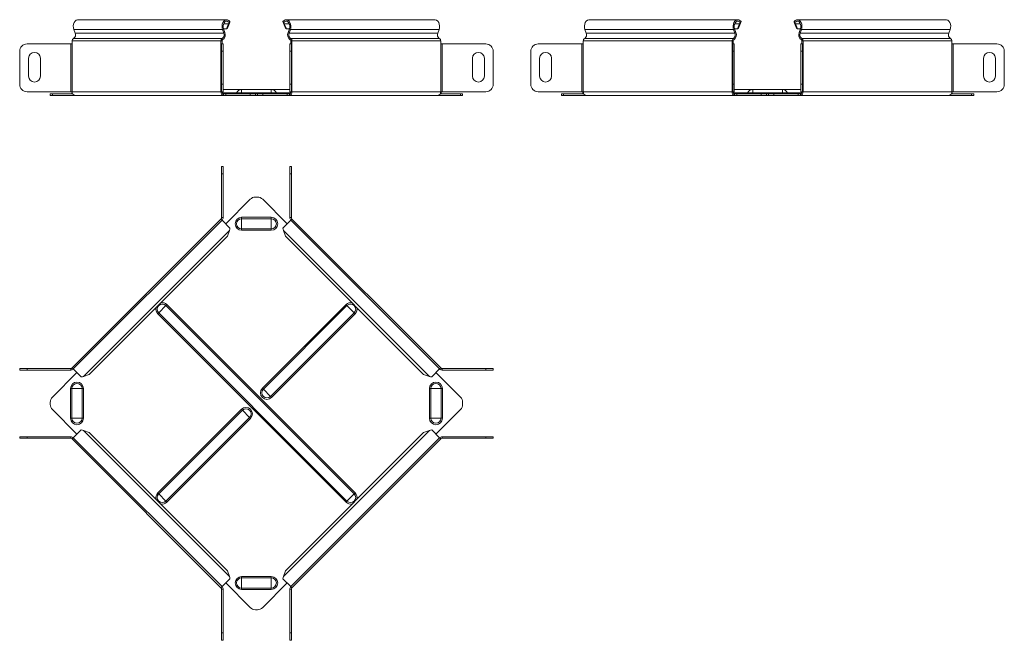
# Model space of a CAD drawing. Header units: millimetres. Extents: x -209 to 1502, y -8151 to 292.
# Tile 6 of 7: x -126 to 538, y -553 to -135. Entities that reach past the tile are written whole.
import ezdxf

# ---------------------------------------------------------------- set-up
doc = ezdxf.new("R2010")
doc.units = ezdxf.units.MM

msp = doc.modelspace()

# ---------------------------------------------------------------- linework, layer by layer
at = {"color": 7, "linetype": 'Continuous', "lineweight": 15}
for p, q in [((13.81, -134.96), (-86.44, -134.96)), ((13.68, -141.08), (15.07, -137.81)), ((14.31, -140.61), (15.69, -137.34)), ((15.07, -137.81), (15.69, -137.34)), ((15.99, -136.18), (15.5, -136.91)), ((51.72, -136.18), (52.21, -136.91)), ((52.64, -137.81), (52.02, -137.34)), ((53.4, -140.61), (52.02, -137.34)), ((54.03, -141.08), (52.64, -137.81)), ((154.15, -134.96), (53.91, -134.96)), ((358.34, -134.96), (258.09, -134.96)), ((358.22, -141.08), (359.6, -137.81)), ((358.84, -140.61), (360.22, -137.34)), ((359.6, -137.81), (360.22, -137.34)), ((360.52, -136.18), (360.03, -136.91)), ((396.25, -136.18), (396.74, -136.91)), ((397.17, -137.81), (396.55, -137.34)), ((396.55, -137.34), (397.93, -140.61)), ((397.17, -137.81), (398.56, -141.08)), ((498.68, -134.96), (398.44, -134.96)), ((-88.35, -143.96), (-89.24, -141.58)), ((11, -141.58), (11.9, -143.96)), ((11.61, -141.08), (13.68, -141.08)), ((11.62, -141.11), (12.52, -143.49)), ((13.68, -141.08), (14.31, -140.61)), ((54.03, -141.08), (53.4, -140.61)), ((56.1, -141.08), (54.03, -141.08)), ((56.09, -141.11), (55.19, -143.49)), ((56.71, -141.58), (55.81, -143.96)), ((156.06, -143.96), (156.96, -141.58)), ((256.18, -143.96), (255.29, -141.58)), ((355.53, -141.58), (356.43, -143.96)), ((356.14, -141.08), (358.22, -141.08)), ((356.15, -141.11), (357.05, -143.49)), ((358.22, -141.08), (358.84, -140.61)), ((397.93, -140.61), (398.56, -141.08)), ((398.56, -141.08), (400.63, -141.08)), ((399.72, -143.49), (400.62, -141.11)), ((400.35, -143.96), (401.24, -141.58)), ((501.49, -141.58), (500.59, -143.96)), ((-91.39, -151.26), (-120.77, -151.26)), ((-90.33, -151.26), (-91.39, -151.26)), ((-90.33, -151.26), (-90.33, -149.26)), ((9.92, -149.26), (9.92, -151.26)), ((10.36, -151.26), (9.92, -151.26)), ((11.36, -151.26), (10.36, -151.26)), ((10.36, -151.26), (10.36, -156.26)), ((10.62, -149.26), (10.62, -151.26)), ((11.36, -156.26), (11.36, -151.26)), ((56.36, -151.26), (57.36, -151.26)), ((56.36, -156.26), (56.36, -151.26)), ((57.09, -149.26), (57.09, -151.26)), ((57.36, -151.26), (57.36, -156.26)), ((57.36, -151.26), (57.79, -151.26)), ((57.79, -149.26), (57.79, -151.26)), ((158.04, -151.26), (158.04, -149.26)), ((158.04, -151.26), (159.1, -151.26)), ((159.1, -151.26), (188.48, -151.26)), ((253.14, -151.26), (223.77, -151.26)), ((254.2, -151.26), (253.14, -151.26)), ((254.2, -151.26), (254.2, -149.26)), ((354.45, -149.26), (354.45, -151.26)), ((354.89, -151.26), (354.45, -151.26)), ((355.89, -151.26), (354.89, -151.26)), ((354.89, -151.26), (354.89, -156.26)), ((355.15, -149.26), (355.15, -151.26)), ((355.89, -156.26), (355.89, -151.26)), ((401.89, -151.26), (400.89, -151.26)), ((400.89, -151.26), (400.89, -156.26)), ((401.62, -151.26), (401.62, -149.26)), ((401.89, -156.26), (401.89, -151.26)), ((402.33, -151.26), (401.89, -151.26)), ((402.33, -151.26), (402.33, -149.26)), ((502.57, -149.26), (502.57, -151.26)), ((503.63, -151.26), (502.57, -151.26)), ((533.01, -151.26), (503.63, -151.26)), ((-125.77, -156.26), (-125.77, -178.46)), ((10.36, -178.46), (10.36, -156.26)), ((11.36, -178.46), (11.36, -156.26)), ((56.36, -178.46), (56.36, -156.26)), ((57.36, -178.46), (57.36, -156.26)), ((193.48, -156.26), (193.48, -178.46)), ((218.77, -156.26), (218.77, -178.46)), ((354.89, -178.46), (354.89, -156.26)), ((355.89, -178.46), (355.89, -156.26)), ((400.89, -156.26), (400.89, -178.46)), ((401.89, -156.26), (401.89, -178.46)), ((538.01, -178.46), (538.01, -156.26)), ((-119.77, -172.96), (-119.77, -160.96)), ((-111.77, -160.96), (-111.77, -172.96)), ((179.48, -160.96), (179.48, -172.96)), ((187.48, -172.96), (187.48, -160.96)), ((224.77, -172.96), (224.77, -160.96)), ((232.77, -160.96), (232.77, -172.96)), ((524.01, -172.96), (524.01, -160.96)), ((532.01, -160.96), (532.01, -172.96)), ((10.36, -178.46), (10.36, -183.46)), ((11.36, -183.46), (11.36, -178.46)), ((56.36, -183.46), (56.36, -178.46)), ((57.36, -178.46), (57.36, -183.46)), ((354.89, -178.46), (354.89, -183.46)), ((355.89, -183.46), (355.89, -178.46)), ((400.89, -178.46), (400.89, -183.46)), ((401.89, -183.46), (401.89, -178.46)), ((-120.77, -183.46), (-91.39, -183.46)), ((-105.14, -184.96), (-105.14, -185.96)), ((-103.68, -184.96), (-105.14, -184.96)), ((-89.97, -184.96), (-103.68, -184.96)), ((-91.39, -183.46), (-90.33, -183.46)), ((-90.58, -184.32), (-90.31, -183.77)), ((9.92, -183.46), (10.36, -183.46)), ((10.36, -183.46), (11.36, -183.46)), ((23.86, -181.96), (11.36, -181.96)), ((13.1, -184.96), (11.68, -184.96)), ((13.1, -184.96), (13.1, -185.96)), ((29.63, -184.96), (13.1, -184.96)), ((43.86, -181.96), (23.86, -181.96)), ((33.17, -184.96), (29.63, -184.96)), ((33.17, -184.96), (34.54, -184.96)), ((34.54, -184.96), (38.08, -184.96)), ((38.08, -184.96), (54.61, -184.96)), ((56.36, -181.96), (43.86, -181.96)), ((54.61, -184.96), (54.61, -185.96)), ((54.61, -184.96), (56.03, -184.96)), ((57.36, -183.46), (56.36, -183.46)), ((57.79, -183.46), (57.36, -183.46)), ((157.68, -184.96), (171.39, -184.96)), ((158.29, -184.32), (158.02, -183.77)), ((159.1, -183.46), (158.04, -183.46)), ((188.48, -183.46), (159.1, -183.46)), ((171.39, -184.96), (172.86, -184.96)), ((172.86, -184.96), (172.86, -185.96)), ((223.77, -183.46), (253.14, -183.46)), ((239.39, -184.96), (239.39, -185.96)), ((240.85, -184.96), (239.39, -184.96)), ((254.56, -184.96), (240.85, -184.96)), ((253.14, -183.46), (254.2, -183.46)), ((254.22, -183.77), (253.95, -184.32)), ((354.45, -183.46), (354.89, -183.46)), ((354.89, -183.46), (355.89, -183.46)), ((368.39, -181.96), (355.89, -181.96)), ((357.63, -184.96), (356.22, -184.96)), ((357.63, -184.96), (357.63, -185.96)), ((374.16, -184.96), (357.63, -184.96)), ((388.39, -181.96), (368.39, -181.96)), ((377.7, -184.96), (374.16, -184.96)), ((379.07, -184.96), (377.7, -184.96)), ((382.61, -184.96), (379.07, -184.96)), ((399.14, -184.96), (382.61, -184.96)), ((400.89, -181.96), (388.39, -181.96)), ((399.14, -184.96), (399.14, -185.96)), ((400.56, -184.96), (399.14, -184.96)), ((400.89, -183.46), (401.89, -183.46)), ((401.89, -183.46), (402.33, -183.46)), ((515.92, -184.96), (502.22, -184.96)), ((502.55, -183.77), (502.82, -184.32)), ((502.57, -183.46), (503.63, -183.46)), ((503.63, -183.46), (533.01, -183.46)), ((517.39, -184.96), (515.92, -184.96)), ((517.39, -185.96), (517.39, -184.96)), ((-105.14, -185.96), (-103.68, -185.96)), ((-88.56, -185.96), (-103.68, -185.96)), ((11.68, -185.96), (-88.56, -185.96)), ((13.1, -185.96), (11.68, -185.96)), ((29.63, -185.96), (13.1, -185.96)), ((29.63, -185.96), (33.17, -185.96)), ((33.17, -185.96), (34.54, -185.96)), ((38.08, -185.96), (34.54, -185.96)), ((38.08, -185.96), (54.61, -185.96)), ((54.61, -185.96), (56.03, -185.96)), ((56.03, -185.96), (156.27, -185.96)), ((156.27, -185.96), (171.39, -185.96)), ((172.86, -185.96), (171.39, -185.96)), ((239.39, -185.96), (240.85, -185.96)), ((255.97, -185.96), (240.85, -185.96)), ((356.22, -185.96), (255.97, -185.96)), ((357.63, -185.96), (356.22, -185.96)), ((374.16, -185.96), (357.63, -185.96)), ((374.16, -185.96), (377.7, -185.96)), ((379.07, -185.96), (377.7, -185.96)), ((379.07, -185.96), (382.61, -185.96)), ((399.14, -185.96), (382.61, -185.96)), ((400.56, -185.96), (399.14, -185.96)), ((500.8, -185.96), (400.56, -185.96)), ((515.92, -185.96), (500.8, -185.96)), ((515.92, -185.96), (517.39, -185.96)), ((11.36, -233.86), (10.36, -233.86)), ((10.36, -233.86), (10.36, -238.86)), ((10.36, -268.23), (10.36, -238.86)), ((11.36, -238.86), (11.36, -233.86)), ((11.36, -268.23), (11.36, -238.86)), ((56.36, -233.86), (57.36, -233.86)), ((56.36, -238.86), (56.36, -233.86)), ((56.36, -268.23), (56.36, -238.86)), ((57.36, -233.86), (57.36, -238.86)), ((57.36, -268.23), (57.36, -238.86)), ((13.1, -272.48), (29.63, -255.94)), ((34.54, -254.48), (33.17, -254.48)), ((54.61, -272.48), (38.08, -255.94)), ((9.92, -269.3), (-90.33, -369.54)), ((10.62, -270), (-89.62, -370.24)), ((10.62, -270), (9.92, -269.3)), ((15.99, -275.37), (10.62, -270)), ((51.72, -275.37), (57.09, -270)), ((57.09, -270), (57.79, -269.3)), ((157.33, -370.24), (57.09, -270)), ((57.79, -269.3), (158.04, -369.54)), ((15.69, -276.91), (14.31, -280.76)), ((52.02, -276.91), (53.4, -280.76)), ((14.31, -280.76), (-78.86, -373.93)), ((53.4, -280.76), (146.57, -373.93)), ((-125.77, -369.98), (-125.77, -370.98)), ((-120.77, -369.98), (-125.77, -369.98)), ((-125.77, -370.98), (-120.77, -370.98)), ((-120.77, -369.98), (-91.39, -369.98)), ((-120.77, -370.98), (-91.39, -370.98)), ((-90.33, -369.54), (-89.41, -370.45)), ((-89.62, -370.24), (-84.25, -375.61)), ((157.33, -370.24), (151.97, -375.61)), ((158.04, -369.54), (157.12, -370.45)), ((188.48, -369.98), (159.1, -369.98)), ((188.48, -370.98), (159.1, -370.98)), ((188.48, -369.98), (193.48, -369.98)), ((193.48, -370.98), (188.48, -370.98)), ((193.48, -369.98), (193.48, -370.98)), ((-103.68, -389.26), (-87.14, -372.72)), ((-78.86, -373.93), (-82.71, -375.32)), ((146.57, -373.93), (150.42, -375.32)), ((171.39, -389.26), (154.86, -372.72)), ((-105.14, -394.16), (-105.14, -392.79)), ((-87.14, -414.23), (-103.68, -397.7)), ((154.86, -414.23), (171.39, -397.7)), ((172.86, -394.16), (172.86, -392.79)), ((-84.25, -411.34), (-89.62, -416.71)), ((151.97, -411.34), (157.33, -416.71)), ((-125.77, -415.98), (-125.77, -416.98)), ((-120.77, -415.98), (-125.77, -415.98)), ((-125.77, -416.98), (-120.77, -416.98)), ((-91.39, -415.98), (-120.77, -415.98)), ((-91.39, -416.98), (-120.77, -416.98)), ((-89.62, -416.71), (-90.33, -417.42)), ((-90.33, -417.42), (9.92, -517.66)), ((-89.62, -416.71), (10.62, -516.95)), ((-82.71, -411.64), (-78.86, -413.02)), ((-78.86, -413.02), (14.31, -506.2)), ((146.57, -413.02), (53.4, -506.2)), ((57.09, -516.95), (157.33, -416.71)), ((158.04, -417.42), (57.79, -517.66)), ((150.42, -411.64), (146.57, -413.02)), ((157.33, -416.71), (158.04, -417.42)), ((159.1, -415.98), (188.48, -415.98)), ((159.1, -416.98), (188.48, -416.98)), ((188.48, -415.98), (193.48, -415.98)), ((193.48, -416.98), (188.48, -416.98)), ((193.48, -415.98), (193.48, -416.98)), ((14.31, -506.2), (15.69, -510.04)), ((53.4, -506.2), (52.02, -510.04)), ((9.92, -517.66), (10.83, -516.74)), ((10.62, -516.95), (15.99, -511.59)), ((29.63, -531.01), (13.1, -514.48)), ((38.08, -531.01), (54.61, -514.48)), ((57.09, -516.95), (51.72, -511.59)), ((57.79, -517.66), (56.88, -516.74)), ((10.36, -548.1), (10.36, -518.72)), ((11.36, -548.1), (11.36, -518.72)), ((56.36, -548.1), (56.36, -518.72)), ((57.36, -548.1), (57.36, -518.72)), ((33.17, -532.48), (34.54, -532.48)), ((10.36, -548.1), (10.36, -553.1)), ((11.36, -553.1), (11.36, -548.1)), ((56.36, -553.1), (56.36, -548.1)), ((57.36, -548.1), (57.36, -553.1)), ((10.36, -553.1), (11.36, -553.1)), ((57.36, -553.1), (56.36, -553.1))]:
    msp.add_line(p, q, dxfattribs=at)
at = {"color": 7, "linetype": 'Continuous', "lineweight": 0}
for p, q in [((11.62, -137.81), (15.07, -137.81)), ((56.09, -137.81), (52.64, -137.81)), ((356.15, -137.81), (359.6, -137.81)), ((397.17, -137.81), (400.62, -137.81)), ((-89.24, -141.58), (11, -141.58)), ((-88.35, -143.96), (11.9, -143.96)), ((11, -141.58), (11.62, -141.11)), ((11.9, -143.96), (12.52, -143.49)), ((55.81, -143.96), (55.19, -143.49)), ((156.06, -143.96), (55.81, -143.96)), ((56.71, -141.58), (56.09, -141.11)), ((156.96, -141.58), (56.71, -141.58)), ((255.29, -141.58), (355.53, -141.58)), ((256.18, -143.96), (356.43, -143.96)), ((355.53, -141.58), (356.15, -141.11)), ((356.43, -143.96), (357.05, -143.49)), ((400.35, -143.96), (399.72, -143.49)), ((400.35, -143.96), (500.59, -143.96)), ((401.24, -141.58), (400.62, -141.11)), ((401.24, -141.58), (501.49, -141.58)), ((-91.39, -183.46), (-91.39, -151.26)), ((-90.33, -149.26), (9.92, -149.26)), ((-90.33, -183.46), (-90.33, -151.26)), ((-89.41, -147.54), (10.83, -147.54)), ((9.92, -149.26), (10.62, -149.26)), ((9.92, -183.46), (9.92, -151.26)), ((10.83, -147.54), (11.03, -148.49)), ((56.88, -147.54), (56.68, -148.49)), ((157.12, -147.54), (56.88, -147.54)), ((57.79, -149.26), (57.09, -149.26)), ((158.04, -149.26), (57.79, -149.26)), ((57.79, -183.46), (57.79, -151.26)), ((158.04, -183.46), (158.04, -151.26)), ((159.1, -183.46), (159.1, -151.26)), ((253.14, -183.46), (253.14, -151.26)), ((254.2, -149.26), (354.45, -149.26)), ((254.2, -183.46), (254.2, -151.26)), ((255.12, -147.54), (355.36, -147.54)), ((354.45, -149.26), (355.15, -149.26)), ((354.45, -183.46), (354.45, -151.26)), ((355.36, -147.54), (355.56, -148.49)), ((401.41, -147.54), (401.21, -148.49)), ((401.41, -147.54), (501.65, -147.54)), ((402.33, -149.26), (401.62, -149.26)), ((402.33, -149.26), (502.57, -149.26)), ((402.33, -183.46), (402.33, -151.26)), ((502.57, -183.46), (502.57, -151.26)), ((503.63, -151.26), (503.63, -183.46)), ((10.36, -156.26), (11.36, -156.26)), ((57.36, -156.26), (56.36, -156.26)), ((354.89, -156.26), (355.89, -156.26)), ((400.89, -156.26), (401.89, -156.26)), ((11.36, -178.46), (10.36, -178.46)), ((56.36, -178.46), (57.36, -178.46)), ((355.89, -178.46), (354.89, -178.46)), ((401.89, -178.46), (400.89, -178.46)), ((-103.68, -185.96), (-103.68, -184.96)), ((-90.58, -184.32), (-90.22, -184.32)), ((-90.33, -183.46), (9.92, -183.46)), ((20.42, -184.32), (10.81, -184.32)), ((11.68, -184.96), (11.68, -185.96)), ((20.42, -184.32), (23.86, -184.32)), ((23.86, -181.96), (23.86, -184.32)), ((23.86, -184.32), (23.86, -184.96)), ((43.86, -184.32), (23.86, -184.32)), ((29.63, -184.96), (29.63, -185.96)), ((33.17, -185.96), (33.17, -184.96)), ((34.54, -185.96), (34.54, -184.96)), ((38.08, -184.96), (38.08, -185.96)), ((43.86, -181.96), (43.86, -184.32)), ((47.29, -184.32), (43.86, -184.32)), ((43.86, -184.32), (43.86, -184.96)), ((56.9, -184.32), (47.29, -184.32)), ((56.03, -184.96), (56.03, -185.96)), ((158.04, -183.46), (57.79, -183.46)), ((158.29, -184.32), (157.93, -184.32)), ((171.39, -185.96), (171.39, -184.96)), ((240.85, -185.96), (240.85, -184.96)), ((254.31, -184.32), (253.95, -184.32)), ((254.2, -183.46), (354.45, -183.46)), ((364.95, -184.32), (355.35, -184.32)), ((356.22, -184.96), (356.22, -185.96)), ((368.39, -184.32), (364.95, -184.32)), ((368.39, -184.32), (368.39, -181.96)), ((388.39, -184.32), (368.39, -184.32)), ((368.39, -184.96), (368.39, -184.32)), ((374.16, -184.96), (374.16, -185.96)), ((377.7, -185.96), (377.7, -184.96)), ((379.07, -184.96), (379.07, -185.96)), ((382.61, -185.96), (382.61, -184.96)), ((388.39, -184.32), (388.39, -181.96)), ((388.39, -184.96), (388.39, -184.32)), ((388.39, -184.32), (391.82, -184.32)), ((391.82, -184.32), (401.43, -184.32)), ((400.56, -184.96), (400.56, -185.96)), ((402.33, -183.46), (502.57, -183.46)), ((502.46, -184.32), (502.82, -184.32)), ((515.92, -184.96), (515.92, -185.96)), ((10.36, -238.86), (11.36, -238.86)), ((57.36, -238.86), (56.36, -238.86)), ((10.36, -268.23), (11.36, -268.23)), ((23.86, -269.04), (23.86, -268.11)), ((43.86, -268.11), (23.86, -268.11)), ((43.86, -269.04), (23.86, -269.04)), ((23.86, -275.91), (23.86, -269.04)), ((43.86, -269.04), (43.86, -268.11)), ((43.86, -275.91), (43.86, -269.04)), ((57.36, -268.23), (56.36, -268.23)), ((15.69, -276.91), (-82.71, -375.32)), ((43.86, -275.91), (23.86, -275.91)), ((23.86, -276.84), (23.86, -275.91)), ((43.86, -276.84), (23.86, -276.84)), ((43.86, -276.84), (43.86, -275.91)), ((52.02, -276.91), (150.42, -375.32)), ((-27.17, -327.59), (-32.03, -332.45)), ((-26.51, -326.93), (-27.17, -327.59)), ((99.74, -454.5), (-27.17, -327.59)), ((100.4, -453.84), (-26.51, -326.93)), ((37.84, -383.32), (94.22, -326.93)), ((38.5, -383.98), (94.88, -327.59)), ((94.22, -326.93), (94.88, -327.59)), ((94.88, -327.59), (99.74, -332.45)), ((-32.03, -332.45), (-32.69, -333.11)), ((94.22, -460.02), (-32.69, -333.11)), ((94.88, -459.36), (-32.03, -332.45)), ((43.35, -388.83), (99.74, -332.45)), ((44.01, -389.49), (100.4, -333.11)), ((99.74, -332.45), (100.4, -333.11)), ((-120.77, -370.98), (-120.77, -369.98)), ((-91.39, -369.98), (-91.39, -370.98)), ((159.1, -369.98), (159.1, -370.98)), ((188.48, -370.98), (188.48, -369.98)), ((-91.51, -383.48), (-90.58, -383.48)), ((-91.51, -403.48), (-91.51, -383.48)), ((-90.58, -383.48), (-83.71, -383.48)), ((-90.58, -403.48), (-90.58, -383.48)), ((-83.71, -403.48), (-83.71, -383.48)), ((-83.71, -383.48), (-82.78, -383.48)), ((-82.78, -403.48), (-82.78, -383.48)), ((37.84, -383.32), (38.5, -383.98)), ((38.5, -383.98), (43.35, -388.83)), ((151.42, -383.48), (150.49, -383.48)), ((150.49, -403.48), (150.49, -383.48)), ((158.29, -383.48), (151.42, -383.48)), ((151.42, -403.48), (151.42, -383.48)), ((158.29, -403.48), (158.29, -383.48)), ((159.22, -383.48), (158.29, -383.48)), ((159.22, -403.48), (159.22, -383.48)), ((43.35, -388.83), (44.01, -389.49)), ((23.7, -397.46), (-32.69, -453.84)), ((24.36, -398.12), (-32.03, -454.5)), ((23.7, -397.46), (24.36, -398.12)), ((24.36, -398.12), (29.21, -402.98)), ((-91.51, -403.48), (-90.58, -403.48)), ((-90.58, -403.48), (-83.71, -403.48)), ((-83.71, -403.48), (-82.78, -403.48)), ((29.21, -402.98), (-27.17, -459.36)), ((29.87, -403.64), (-26.51, -460.02)), ((29.21, -402.98), (29.87, -403.64)), ((151.42, -403.48), (150.49, -403.48)), ((158.29, -403.48), (151.42, -403.48)), ((159.22, -403.48), (158.29, -403.48)), ((-120.77, -416.98), (-120.77, -415.98)), ((-91.39, -416.98), (-91.39, -415.98)), ((-82.71, -411.64), (15.69, -510.04)), ((150.42, -411.64), (52.02, -510.04)), ((159.1, -416.98), (159.1, -415.98)), ((188.48, -416.98), (188.48, -415.98)), ((-32.69, -453.84), (-32.03, -454.5)), ((-32.03, -454.5), (-27.17, -459.36)), ((99.74, -454.5), (94.88, -459.36)), ((100.4, -453.84), (99.74, -454.5)), ((-27.17, -459.36), (-26.51, -460.02)), ((94.88, -459.36), (94.22, -460.02)), ((23.86, -510.11), (23.86, -511.04)), ((43.86, -510.11), (23.86, -510.11)), ((43.86, -511.04), (23.86, -511.04)), ((23.86, -511.04), (23.86, -517.91)), ((43.86, -510.11), (43.86, -511.04)), ((43.86, -511.04), (43.86, -517.91)), ((10.36, -518.72), (11.36, -518.72)), ((43.86, -517.91), (23.86, -517.91)), ((23.86, -517.91), (23.86, -518.84)), ((43.86, -518.84), (23.86, -518.84)), ((43.86, -517.91), (43.86, -518.84)), ((57.36, -518.72), (56.36, -518.72)), ((11.36, -548.1), (10.36, -548.1)), ((56.36, -548.1), (57.36, -548.1))]:
    msp.add_line(p, q, dxfattribs=at)
at = {"color": 7, "linetype": 'Continuous', "lineweight": 15, "flags": 128}
for points in [[(-86.44, -134.96), (-86.72, -134.98), (-87.59, -135.26), (-88.37, -135.88), (-89, -136.78), (-89.42, -137.89), (-89.61, -139.13), (-89.55, -140.39), (-89.24, -141.58)], [(11, -141.58), (10.69, -140.39), (10.63, -139.13), (10.82, -137.89), (11.25, -136.78), (11.87, -135.88), (12.65, -135.26), (13.52, -134.98), (14.41, -135.04), (15.26, -135.46), (15.99, -136.18)], [(11.62, -141.11), (11.37, -140.08), (11.35, -138.98), (11.58, -137.94), (12.01, -137.04), (12.63, -136.38), (13.35, -136.02), (14.13, -135.99), (14.87, -136.3), (15.5, -136.91)], [(56.71, -141.58), (57.02, -140.39), (57.08, -139.13), (56.89, -137.89), (56.46, -136.78), (55.84, -135.88), (55.06, -135.26), (54.19, -134.98), (53.3, -135.04), (52.45, -135.46), (51.72, -136.18)], [(56.09, -141.11), (56.34, -140.08), (56.36, -138.98), (56.14, -137.94), (55.7, -137.04), (55.08, -136.38), (54.36, -136.02), (53.59, -135.99), (52.85, -136.3), (52.21, -136.91)], [(154.15, -134.96), (154.43, -134.98), (155.3, -135.26), (156.08, -135.88), (156.71, -136.78), (157.13, -137.89), (157.32, -139.13), (157.26, -140.39), (156.96, -141.58)], [(258.09, -134.96), (257.81, -134.98), (256.94, -135.26), (256.16, -135.88), (255.54, -136.78), (255.11, -137.89), (254.92, -139.13), (254.98, -140.39), (255.29, -141.58)], [(355.53, -141.58), (355.22, -140.39), (355.16, -139.13), (355.35, -137.89), (355.78, -136.78), (356.4, -135.88), (357.18, -135.26), (358.05, -134.98), (358.95, -135.04), (359.79, -135.46), (360.52, -136.18)], [(356.15, -141.11), (355.9, -140.08), (355.88, -138.98), (356.11, -137.94), (356.55, -137.04), (357.16, -136.38), (357.89, -136.02), (358.66, -135.99), (359.4, -136.3), (360.03, -136.91)], [(396.25, -136.18), (396.98, -135.46), (397.83, -135.04), (398.72, -134.98), (399.59, -135.26), (400.37, -135.88), (401, -136.78), (401.42, -137.89), (401.61, -139.13), (401.55, -140.39), (401.24, -141.58)], [(396.74, -136.91), (397.38, -136.3), (398.12, -135.99), (398.89, -136.02), (399.61, -136.38), (400.23, -137.04), (400.67, -137.94), (400.89, -138.98), (400.87, -140.08), (400.62, -141.11)], [(501.49, -141.58), (501.79, -140.39), (501.85, -139.13), (501.66, -137.89), (501.24, -136.78), (500.61, -135.88), (499.83, -135.26), (498.96, -134.98), (498.68, -134.96)]]:
    msp.add_lwpolyline(points, dxfattribs=at)
at = {"color": 7, "linetype": 'Continuous', "lineweight": 15}
for centre, radius, start, end in [((-90.95, -145.13), 2.86, 302.66993, 24.19044), ((9.29, -145.13), 2.86, 302.66993, 24.19044), ((8.87, -145.13), 4, 302.66993, 24.19044), ((58.84, -145.13), 4, 155.80956, 237.33007), ((58.42, -145.13), 2.86, 155.80956, 237.33007), ((158.66, -145.13), 2.86, 155.80956, 237.33007), ((253.58, -145.13), 2.86, 302.66993, 24.19044), ((353.82, -145.13), 2.86, 302.66993, 24.19044), ((353.4, -145.13), 4, 302.66993, 24.19044), ((403.37, -145.13), 4, 155.80956, 237.33007), ((402.95, -145.13), 2.86, 155.80956, 237.33007), ((503.2, -145.13), 2.86, 155.80956, 237.33007), ((-120.77, -156.26), 5, 90, 180), ((-88.51, -149.12), 1.82, 119.65294, 184.49289), ((11.73, -149.12), 1.82, 119.65294, 184.49289), ((11.43, -149.2), 0.811, 119.65294, 184.49289), ((56.28, -149.2), 0.811, 355.50711, 60.34706), ((55.98, -149.12), 1.82, 355.50711, 60.34706), ((156.22, -149.12), 1.82, 355.50711, 60.34706), ((188.48, -156.26), 5, 0, 90), ((223.77, -156.26), 5, 90, 180), ((256.02, -149.12), 1.82, 119.65294, 184.49289), ((356.27, -149.12), 1.82, 119.65294, 184.49289), ((355.96, -149.2), 0.811, 119.65294, 184.49289), ((400.81, -149.2), 0.811, 355.50711, 60.34706), ((400.51, -149.12), 1.82, 355.50711, 60.34706), ((500.75, -149.12), 1.82, 355.50711, 60.34706), ((533.01, -156.26), 5, 0, 90), ((-115.77, -160.96), 4, 0, 180), ((183.48, -160.96), 4, 0, 180), ((228.77, -160.96), 4, 0, 180), ((528.01, -160.96), 4, 0, 180), ((-120.77, -178.46), 5, 180, 270), ((-115.77, -172.96), 4, 180, 0), ((183.48, -172.96), 4, 180, 0), ((188.48, -178.46), 5, 270, 0), ((223.77, -178.46), 5, 180, 270), ((228.77, -172.96), 4, 180, 0), ((528.01, -172.96), 4, 180, 0), ((533.01, -178.46), 5, 270, 0), ((-91.51, -183.96), 1, 270, 338.97733), ((-88.12, -183.77), 2.23, 171.95053, 258.57825), ((12.13, -183.77), 2.23, 171.95053, 258.57825), ((11.95, -183.65), 1.34, 171.95053, 258.57825), ((19.49, -183.96), 1, 270, 338.97733), ((23.86, -185.64), 3.68, 90, 158.97733), ((43.86, -185.64), 3.68, 21.02267, 90), ((48.22, -183.96), 1, 201.02267, 270), ((55.76, -183.65), 1.34, 281.42175, 8.04947), ((55.59, -183.77), 2.23, 281.42175, 8.04947), ((155.83, -183.77), 2.23, 281.42175, 8.04947), ((159.22, -183.96), 1, 201.02267, 270), ((253.02, -183.96), 1, 270, 338.97733), ((256.41, -183.77), 2.23, 171.95053, 258.57825), ((356.66, -183.77), 2.23, 171.95053, 258.57825), ((356.48, -183.65), 1.34, 171.95053, 258.57825), ((364.02, -183.96), 1, 270, 338.97733), ((368.39, -185.64), 3.68, 90, 158.97733), ((388.39, -185.64), 3.68, 21.02267, 90), ((392.75, -183.96), 1, 201.02267, 270), ((400.12, -183.77), 2.23, 281.42175, 8.04947), ((400.29, -183.65), 1.34, 281.42175, 8.04947), ((500.36, -183.77), 2.23, 281.42175, 8.04947), ((503.75, -183.96), 1, 201.02267, 270), ((33.17, -259.48), 5, 90, 135), ((34.54, -259.48), 5, 45, 90), ((8.86, -268.23), 1.5, 315, 0), ((8.86, -268.23), 2.5, 315, 0), ((58.86, -268.23), 2.5, 180, 225), ((58.86, -268.23), 1.5, 180, 225), ((-91.39, -368.48), 1.5, 270, 315), ((-91.39, -368.48), 2.5, 270, 315), ((159.1, -368.48), 2.5, 225, 270), ((159.1, -368.48), 1.5, 225, 270), ((-100.14, -392.79), 5, 135, 180), ((167.86, -392.79), 5, 0, 45), ((-100.14, -394.16), 5, 180, 225), ((167.86, -394.16), 5, 315, 0), ((-91.39, -418.48), 2.5, 45, 90), ((-91.39, -418.48), 1.5, 45, 90), ((159.1, -418.48), 2.5, 90, 135), ((159.1, -418.48), 1.5, 90, 135), ((8.86, -518.72), 1.5, 360, 45), ((8.86, -518.72), 2.5, 0, 45), ((58.86, -518.72), 2.5, 135, 180), ((58.86, -518.72), 1.5, 135, 180), ((33.17, -527.48), 5, 225, 270), ((34.54, -527.48), 5, 270, 315)]:
    msp.add_arc(centre, radius, start, end, dxfattribs=at)
at = {"color": 7, "linetype": 'Continuous', "lineweight": 0}
for centre, radius, start, end in [((23.86, -272.48), 4.37, 90, 270), ((23.86, -272.48), 3.43, 90, 270), ((43.86, -272.48), 4.37, 270, 90), ((43.86, -272.48), 3.43, 270, 90), ((-29.6, -330.02), 4.37, 164.8949, 225), ((-29.6, -330.02), 3.43, 45, 225), ((-29.6, -330.02), 4.37, 45, 105.1051), ((97.31, -330.02), 4.37, 74.86316, 135), ((97.31, -330.02), 3.43, 315, 135), ((97.31, -330.02), 4.37, 315, 15.13684), ((-87.14, -383.48), 4.37, 0, 180), ((-87.14, -383.48), 3.43, 0, 180), ((40.93, -386.41), 4.37, 135, 315), ((40.93, -386.41), 3.43, 135, 315), ((154.86, -383.48), 4.37, 0, 180), ((154.86, -383.48), 3.43, 0, 180), ((26.79, -400.55), 4.37, 315, 135), ((26.79, -400.55), 3.43, 315, 135), ((-87.14, -403.48), 4.37, 180, 0), ((-87.14, -403.48), 3.43, 180, 0), ((154.86, -403.48), 4.37, 180, 0), ((154.86, -403.48), 3.43, 180, 0), ((-29.6, -456.93), 4.37, 135, 195.13684), ((-29.6, -456.93), 3.43, 135, 315), ((97.31, -456.93), 3.43, 225, 45), ((97.31, -456.93), 4.37, 344.8949, 45), ((-29.6, -456.93), 4.37, 254.86316, 315), ((97.31, -456.93), 4.37, 225, 285.1051), ((23.86, -514.48), 4.37, 90, 270), ((23.86, -514.48), 3.43, 90, 270), ((43.86, -514.48), 4.37, 270, 90), ((43.86, -514.48), 3.43, 270, 90)]:
    msp.add_arc(centre, radius, start, end, dxfattribs=at)
at = {"color": 7, "linetype": 'Continuous', "lineweight": 15}
for points in [[(15.07, -137.81), (15.25, -137.48), (15.39, -137.17), (15.5, -136.91)], [(15.99, -136.18), (15.93, -136.52), (15.84, -136.91), (15.69, -137.34)], [(51.72, -136.18), (51.78, -136.52), (51.87, -136.91), (52.02, -137.34)], [(52.21, -136.91), (52.32, -137.17), (52.46, -137.48), (52.64, -137.81)], [(359.6, -137.81), (359.78, -137.48), (359.92, -137.17), (360.03, -136.91)], [(360.52, -136.18), (360.46, -136.52), (360.37, -136.91), (360.22, -137.34)], [(396.55, -137.34), (396.4, -136.91), (396.31, -136.52), (396.25, -136.18)], [(396.74, -136.91), (396.85, -137.17), (396.99, -137.48), (397.17, -137.81)], [(15.69, -276.91), (15.84, -276.44), (15.93, -275.92), (15.99, -275.37)], [(52.02, -276.91), (51.87, -276.44), (51.78, -275.92), (51.72, -275.37)], [(-84.25, -375.61), (-83.7, -375.55), (-83.18, -375.46), (-82.71, -375.32)], [(151.97, -375.61), (151.41, -375.55), (150.89, -375.46), (150.42, -375.32)], [(-82.71, -411.64), (-83.18, -411.49), (-83.7, -411.4), (-84.25, -411.34)], [(150.42, -411.64), (150.89, -411.49), (151.41, -411.4), (151.97, -411.34)], [(15.99, -511.59), (15.93, -511.03), (15.84, -510.51), (15.69, -510.04)], [(51.72, -511.59), (51.78, -511.03), (51.87, -510.51), (52.02, -510.04)]]:
    msp.add_open_spline(points, degree=3, dxfattribs=at)

doc.saveas('drawing.dxf')
